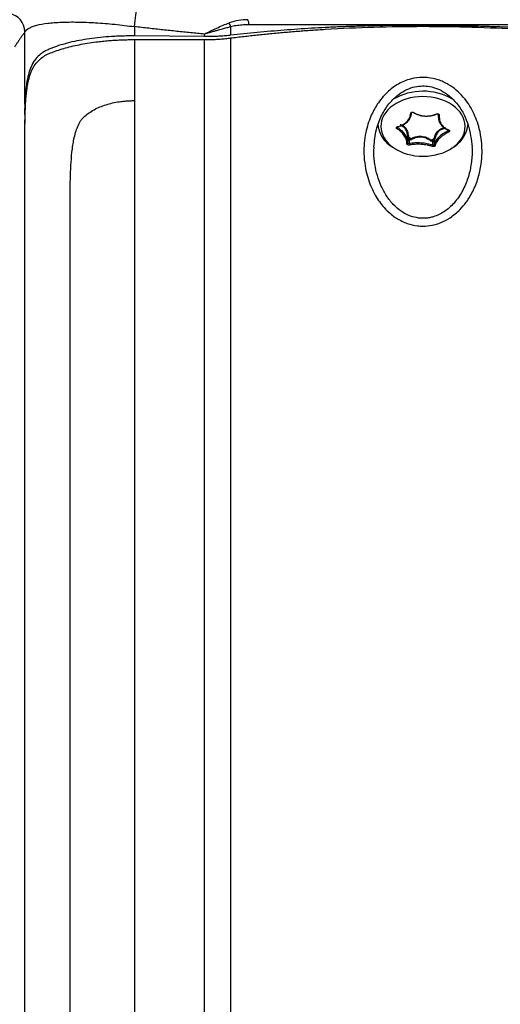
# Model space of a CAD drawing. Header units: millimetres. Extents: x 25 to 1092, y 25 to 838.
# Tile 5 of 50: x 189 to 242, y 260 to 369. Entities that reach past the tile are written whole.
import ezdxf

# ---------------------------------------------------------------- set-up
doc = ezdxf.new("R2010")
doc.units = ezdxf.units.MM
doc.header["$LTSCALE"] = 4
doc.layers.add('DIMENSIONS', color=140, linetype='Continuous', lineweight=25)
doc.styles.add('SLDTEXTSTYLE0', font='TXT', dxfattribs={"width": 0.7})
doc.dimstyles.new('SLDDIMSTYLE0', dxfattribs={"dimtxt": 8.632031, "dimasz": 13.208, "dimexe": 0, "dimexo": 0.0625, "dimgap": 2.158008, "dimtad": 0, "dimtih": 1, "dimtoh": 1, "dimrnd": 1e-09, "dimzin": 12, "dimdsep": 46, "dimtxsty": 'SLDTEXTSTYLE0', "dimsah": 1, "dimcen": 0.09, "dimadec": 0, "dimazin": 3, "dimtfac": 1, "dimtofl": 0, "dimtmove": 0, "dimatfit": 3, "dimfxl": 0, "dimfrac": 2, "dimtolj": 1, "dimtzin": 12, "dimarcsym": 0})

# ---------------------------------------------------------------- blocks, each defined once
blk = doc.blocks.new('_D')
at = {"layer": 'DIMENSIONS'}
for p, q in [((228.25, 452.15), (89, 452.15)), ((101.7, 452.15), (101.7, 348.58)), ((88.87, 332.93), (85.97, 332.93)), ((85.97, 332.93), (85.97, 319.21)), ((114.52, 332.93), (117.42, 332.93)), ((117.42, 332.93), (117.42, 319.21)), ((85.97, 319.21), (88.87, 319.21)), ((117.42, 319.21), (114.52, 319.21)), ((101.7, 204.29), (101.7, 317.28)), ((228.39, 204.29), (89, 204.29))]:
    blk.add_line(p, q, dxfattribs=at)
for points in [[(101.7, 452.15), (99.66, 438.95), (103.73, 438.95)], [(101.7, 204.29), (103.73, 217.5), (99.66, 217.5)]]:
    blk.add_solid(points, dxfattribs=at)
at = {"layer": 'DIMENSIONS', "char_height": 8.467, "attachment_point": 1, "style": 'SLDTEXTSTYLE0'}
for s, insert in [('247.9', (85.28, 345.77)), ('9.76', (88.87, 330.12))]:
    blk.add_mtext(s, dxfattribs=dict(at, insert=insert))

msp = doc.modelspace()

# ---------------------------------------------------------------- linework, layer by layer
for p, q in [((189.344, 359.852), (189.344, 367.852)), ((201.455, 368.415), (201.455, 367.387)), ((209.168, 367.314), (209.168, 367.597)), ((209.168, 367.314), (201.455, 367.387)), ((201.455, 366.987), (201.455, 360.245)), ((201.455, 366.987), (209.168, 366.987)), ((209.168, 240.131), (209.168, 366.987)), ((212.069, 367.163), (212.069, 239.646)), ((201.455, 360.245), (201.455, 240.46)), ((235.001, 358.712), (235.001, 358.542)), ((235.008, 358.7), (235.022, 358.494)), ((235.12, 358.636), (235.133, 358.437)), ((230.55, 357.386), (230.55, 357.253)), ((236.091, 356.886), (236.091, 357.046)), ((231.648, 355.56), (231.638, 355.683)), ((231.656, 355.684), (231.656, 356.07)), ((231.788, 355.858), (231.788, 355.49)), ((234.411, 355.316), (234.411, 355.685)), ((234.567, 355.735), (234.567, 355.366)), ((231.651, 355.545), (231.645, 355.541))]:
    msp.add_line(p, q)
at = {"flags": 128}
for points in [[(201.455, 368.415), (201.496, 368.758), (201.536, 369.091), (201.574, 369.405), (201.608, 369.691), (201.639, 369.942), (201.664, 370.15), (201.684, 370.31), (201.697, 370.417)], [(212.069, 368.411), (212.069, 368.292), (212.069, 368.174), (212.069, 368.055), (212.069, 367.936), (212.069, 367.817), (212.069, 367.699), (212.069, 367.58), (212.069, 367.461)], [(231.981, 358.844), (232.002, 358.842), (232.023, 358.843), (232.042, 358.846), (232.058, 358.852), (232.072, 358.86), (232.082, 358.87), (232.088, 358.881), (232.09, 358.893)], [(232.295, 358.945), (232.283, 358.933), (232.272, 358.924), (232.262, 358.918), (232.254, 358.916), (232.248, 358.917), (232.245, 358.923), (232.244, 358.931), (232.245, 358.943)], [(234.839, 358.777), (234.848, 358.763), (234.855, 358.752), (234.861, 358.746), (234.866, 358.743), (234.87, 358.744), (234.871, 358.749), (234.871, 358.757), (234.869, 358.77)], [(235.12, 358.636), (235.099, 358.637), (235.079, 358.64), (235.06, 358.646), (235.042, 358.654), (235.028, 358.664), (235.017, 358.675), (235.011, 358.687), (235.008, 358.7)], [(230.566, 357.373), (230.562, 357.359), (230.556, 357.348), (230.549, 357.341), (230.54, 357.339), (230.531, 357.34), (230.521, 357.346), (230.512, 357.356), (230.503, 357.37)], [(236.186, 356.993), (236.174, 356.981), (236.161, 356.973), (236.148, 356.968), (236.137, 356.968), (236.126, 356.972), (236.118, 356.98), (236.111, 356.992), (236.107, 357.006)], [(231.721, 356.207), (231.707, 356.204), (231.694, 356.201), (231.682, 356.197), (231.673, 356.192), (231.664, 356.187), (231.658, 356.181), (231.655, 356.176), (231.653, 356.17)]]:
    msp.add_lwpolyline(points, dxfattribs=at)
for centre, radius, start, end in [((187.215, 367.785), 2.13, 1.81506, 78.99611), ((210.566, 368.1), 1.535, 11.71086, 28.72426), ((213.141, 368.698), 0.95, 354.72135, 30.77537), ((233.329, 354.76), 6.525, 60.20627, 120.21555), ((231.526, 357.911), 3.203, 183.1963, 241.2539), ((230.291, 357.328), 0.27, 311.91498, 343.86563), ((236.504, 356.995), 0.427, 194.84649, 214.95903), ((234.906, 358.038), 3.436, 296.03365, 354.89796), ((231.743, 356.045), 0.089, 81.75858, 168.57324), ((231.748, 355.968), 0.117, 217.98174, 290.06885), ((233.085, 358.543), 2.705, 239.7131, 247.01012), ((232.809, 352.532), 3.479, 104.054, 107.07167), ((231.61, 355.894), 0.355, 2.16347, 25.16375), ((232.866, 356.453), 0.928, 205.58243, 212.55555), ((237.064, 353.835), 3.532, 144.04765, 145.8462), ((233.419, 358.913), 3.105, 284.64955, 291.30422), ((234.488, 355.741), 0.237, 141.82312, 176.39281), ((233.083, 352.918), 3.069, 64.3572, 67.63801), ((234.466, 355.801), 0.128, 244.88325, 266.59604), ((234.494, 355.848), 0.103, 10.8061, 88.45877), ((234.532, 355.914), 0.107, 33.75808, 81.54278), ((235.96, 355.51), 1.411, 165.30861, 170.81712), ((231.559, 355.572), 0.0905, 255.70292, 351.88778), ((231.998, 355.456), 0.213, 170.975, 211.96203), ((234.243, 355.296), 0.169, 314.62239, 6.83931), ((234.667, 355.377), 0.1, 185.98889, 274.97756)]:
    msp.add_arc(centre, radius, start, end)
for points, knots in [([(189.344, 367.852), (189.435, 368.003), (189.591, 368.138), (189.918, 368.318), (190.043, 368.375), (190.326, 368.48), (190.485, 368.529), (191.004, 368.663), (191.405, 368.735), (192.089, 368.819), (192.331, 368.843), (192.842, 368.882), (193.11, 368.897), (193.941, 368.931), (194.533, 368.936), (195.48, 368.919), (195.808, 368.91), (196.474, 368.882), (196.813, 368.865), (197.841, 368.802), (198.546, 368.745), (199.989, 368.601), (200.725, 368.515), (201.455, 368.415)], [0, 0, 0, 0, 0.125, 0.125, 0.1875, 0.1875, 0.25, 0.25, 0.375, 0.375, 0.4375, 0.4375, 0.5, 0.5, 0.625, 0.625, 0.6875, 0.6875, 0.75, 0.75, 0.875, 0.875, 1, 1, 1, 1]), ([(209.168, 367.597), (209.635, 367.825), (210.095, 368.05), (211.008, 368.472), (211.461, 368.67), (211.912, 368.837)], [0, 0, 0, 0, 0.5, 0.5, 1, 1, 1, 1]), ([(213.957, 369.184), (213.612, 369.173), (213.269, 369.145), (212.588, 369.039), (212.248, 368.962), (211.912, 368.837)], [0, 0, 0, 0, 0.5, 0.5, 1, 1, 1, 1]), ([(189.344, 367.852), (189.275, 367.756), (189.136, 367.563), (188.934, 367.277), (188.738, 366.994), (188.547, 366.714), (188.361, 366.438), (188.242, 366.258), (188.183, 366.168)], [0, 0, 0, 0, 0.1633917, 0.328099, 0.4941178, 0.6614438, 0.8300726, 1, 1, 1, 1]), ([(209.168, 367.597), (208.663, 367.645), (207.649, 367.742), (206.12, 367.897), (204.578, 368.06), (203.021, 368.232), (201.979, 368.354), (201.455, 368.415)], [0, 0, 0, 0, 0.1961169, 0.3941707, 0.5941661, 0.7961077, 1, 1, 1, 1]), ([(209.168, 367.597), (209.267, 367.628), (209.456, 367.685), (209.725, 367.766), (209.963, 367.838), (210.172, 367.9), (210.351, 367.953), (210.5, 367.997), (210.767, 368.075), (211.144, 368.18), (211.625, 368.307), (211.926, 368.378), (212.069, 368.411)], [0, 0, 0, 0, 0.10153797, 0.19312382, 0.27467183, 0.34612253, 0.40743704, 0.458592, 0.49957521, 0.68236057, 0.84919212, 1, 1, 1, 1]), ([(214.086, 368.611), (213.956, 368.61), (213.702, 368.608), (213.333, 368.591), (212.986, 368.564), (212.66, 368.525), (212.356, 368.476), (212.162, 368.433), (212.069, 368.411)], [0, 0, 0, 0, 0.1917382, 0.3731762, 0.544491, 0.7058918, 0.8576282, 1, 1, 1, 1]), ([(233.328, 368.537), (233.07, 368.539), (232.553, 368.543), (231.778, 368.545), (231.004, 368.544), (230.23, 368.54), (229.458, 368.532), (228.686, 368.521), (227.914, 368.507), (227.144, 368.489), (226.374, 368.468), (225.605, 368.444), (224.837, 368.417), (224.069, 368.386), (223.302, 368.352), (222.282, 368.302), (221.013, 368.232), (219.498, 368.136), (217.993, 368.026), (216.497, 367.905), (215.01, 367.77), (213.532, 367.624), (212.557, 367.515), (212.069, 367.461)], [0, 0, 0, 0, 0.0357614, 0.0714933, 0.1072011, 0.1428905, 0.1785671, 0.2142365, 0.2499044, 0.2855764, 0.3212581, 0.3569551, 0.3926731, 0.4284177, 0.4641944, 0.5000089, 0.5714722, 0.6428494, 0.7141849, 0.7855232, 0.8569088, 0.9283863, 1, 1, 1, 1]), ([(212.069, 367.163), (212.312, 367.193), (212.799, 367.253), (213.533, 367.339), (214.27, 367.423), (215.008, 367.503), (215.749, 367.579), (216.492, 367.653), (217.238, 367.723), (217.986, 367.791), (218.737, 367.855), (219.489, 367.915), (220.244, 367.973), (221.002, 368.027), (221.762, 368.079), (224.049, 368.222), (227.898, 368.397), (233.321, 368.479), (238.738, 368.398), (242.834, 368.212), (245.624, 368.031), (247.142, 367.919), (248.651, 367.794), (250.15, 367.656), (251.64, 367.505), (253.121, 367.342), (254.099, 367.223), (254.588, 367.163)], [0, 0, 0, 0, 0.017905, 0.0357895, 0.0536565, 0.0715086, 0.0893486, 0.1071792, 0.1250033, 0.1428236, 0.160643, 0.1784641, 0.1962898, 0.2141228, 0.2319659, 0.249822, 0.3749154, 0.499953, 0.6246025, 0.7493186, 0.7851395, 0.8209198, 0.8566822, 0.8924489, 0.9282425, 0.9640854, 1, 1, 1, 1]), ([(252.57, 368.611), (252.303, 368.611), (251.768, 368.611), (250.961, 368.611), (250.151, 368.611), (249.337, 368.611), (248.519, 368.611), (247.698, 368.611), (246.874, 368.611), (246.046, 368.611), (245.215, 368.611), (244.381, 368.611), (243.544, 368.611), (242.704, 368.611), (241.862, 368.611), (241.018, 368.611), (240.171, 368.611), (239.322, 368.611), (238.47, 368.611), (237.617, 368.611), (236.762, 368.611), (235.906, 368.611), (235.048, 368.611), (234.189, 368.611), (233.066, 368.611), (231.681, 368.611), (230.038, 368.611), (228.4, 368.611), (226.769, 368.611), (225.146, 368.611), (223.532, 368.611), (221.928, 368.611), (220.335, 368.611), (218.753, 368.611), (217.184, 368.611), (215.627, 368.611), (214.6, 368.611), (214.086, 368.611)], [0, 0, 0, 0, 0.0214424, 0.0429117, 0.064408, 0.0859314, 0.1074817, 0.1290591, 0.1506634, 0.1722947, 0.193953, 0.2156384, 0.2373507, 0.25909, 0.2808563, 0.3026497, 0.32447, 0.3463173, 0.3681916, 0.390093, 0.4120213, 0.4339766, 0.4559589, 0.4779683, 0.5000046, 0.5422171, 0.5843303, 0.6263441, 0.6682587, 0.7100739, 0.7517898, 0.7934065, 0.8349238, 0.8763418, 0.9176605, 0.9588799, 1, 1, 1, 1]), ([(233.328, 368.537), (233.587, 368.539), (234.103, 368.543), (234.878, 368.545), (235.652, 368.544), (236.426, 368.54), (237.2, 368.532), (237.973, 368.521), (238.745, 368.507), (239.516, 368.489), (240.286, 368.468), (241.056, 368.444), (241.824, 368.417), (242.591, 368.386), (243.356, 368.352), (244.381, 368.302), (245.661, 368.231), (247.189, 368.134), (248.702, 368.024), (250.199, 367.901), (251.679, 367.767), (253.143, 367.622), (254.107, 367.515), (254.588, 367.461)], [0, 0, 0, 0, 0.03572825, 0.07145167, 0.10717096, 0.14288683, 0.17859997, 0.21431106, 0.25002082, 0.28572991, 0.32143904, 0.35714889, 0.39286013, 0.42857344, 0.46428948, 0.50000892, 0.57234111, 0.64436308, 0.71608005, 0.7874972, 0.85861962, 0.92945227, 1, 1, 1, 1]), ([(201.455, 367.387), (201.333, 367.387), (201.089, 367.389), (200.724, 367.387), (200.36, 367.381), (199.997, 367.371), (199.635, 367.358), (199.273, 367.341), (198.615, 367.303), (197.673, 367.227), (196.477, 367.083), (195.336, 366.896), (194.266, 366.667), (193.279, 366.397), (192.536, 366.141), (191.989, 365.914), (191.597, 365.736), (191.244, 365.524), (190.826, 365.201), (190.385, 364.705), (189.989, 363.974), (189.704, 363.097), (189.556, 362.324), (189.476, 361.702), (189.433, 361.292), (189.397, 360.846), (189.366, 360.365), (189.352, 360.026), (189.344, 359.852)], [0, 0, 0, 0, 0.01793376, 0.03583537, 0.05372087, 0.07160638, 0.08950799, 0.10744178, 0.1254237, 0.18801675, 0.25046649, 0.31317075, 0.37558966, 0.43769652, 0.5001107, 0.53079376, 0.56290246, 0.59540166, 0.62518612, 0.68636176, 0.75018739, 0.80996725, 0.87509169, 0.89747304, 0.92113675, 0.94609899, 0.97237877, 1, 1, 1, 1]), ([(189.763, 362.583), (189.783, 362.658), (189.822, 362.807), (189.887, 363.021), (189.957, 363.224), (190.032, 363.418), (190.112, 363.602), (190.197, 363.776), (190.369, 364.092), (190.661, 364.507), (191.131, 364.957), (191.688, 365.313), (192.331, 365.582), (193.048, 365.84), (194.082, 366.152), (195.228, 366.417), (196.455, 366.628), (197.305, 366.744), (198.069, 366.827), (198.733, 366.885), (199.405, 366.931), (200.083, 366.963), (200.767, 366.983), (201.225, 366.985), (201.455, 366.987)], [0, 0, 0, 0, 0.0186255, 0.0369629, 0.0550205, 0.0728065, 0.0903296, 0.1075982, 0.1246214, 0.1879471, 0.2498333, 0.311161, 0.3739436, 0.4372116, 0.500186, 0.6251674, 0.6876322, 0.7500927, 0.7917402, 0.8335449, 0.8750276, 0.9165109, 0.9581252, 1, 1, 1, 1]), ([(212.069, 367.461), (211.975, 367.451), (211.787, 367.43), (211.502, 367.403), (211.216, 367.38), (210.928, 367.36), (210.638, 367.344), (210.347, 367.331), (210.055, 367.321), (209.761, 367.315), (209.465, 367.313), (209.267, 367.314), (209.168, 367.314)], [0, 0, 0, 0, 0.1010571, 0.20155298, 0.3016081, 0.40134455, 0.50088559, 0.60035524, 0.69987777, 0.79957729, 0.89957726, 1, 1, 1, 1]), ([(209.168, 366.987), (209.267, 366.987), (209.465, 366.988), (209.761, 366.993), (210.055, 367.002), (210.347, 367.014), (210.639, 367.03), (210.928, 367.049), (211.216, 367.072), (211.502, 367.099), (211.787, 367.129), (211.975, 367.151), (212.069, 367.163)], [0, 0, 0, 0, 0.1003625, 0.2003147, 0.2999793, 0.3994802, 0.4989418, 0.5984886, 0.698245, 0.7983345, 0.8988793, 1, 1, 1, 1]), ([(189.763, 248.542), (189.747, 248.599), (189.714, 248.717), (189.669, 248.889), (189.626, 249.06), (189.587, 249.229), (189.551, 249.396), (189.518, 249.559), (189.488, 249.719), (189.462, 249.873), (189.416, 250.158), (189.37, 250.534), (189.35, 250.766), (189.347, 250.867), (189.346, 250.905), (189.346, 250.946), (189.345, 251), (189.345, 251.07), (189.345, 251.158), (189.344, 251.265), (189.344, 251.394), (189.344, 251.619), (189.344, 251.96), (189.344, 252.445), (189.344, 252.991), (189.344, 253.69), (189.344, 254.581), (189.344, 255.707), (189.344, 256.97), (189.344, 258.134), (189.344, 259.433), (189.344, 261.201), (189.344, 264.25), (189.344, 268.977), (189.344, 275.905), (189.344, 285.049), (189.344, 295.456), (189.344, 305.502), (189.344, 314.023), (189.344, 320.683), (189.344, 325.766), (189.344, 329.916), (189.344, 333.83), (189.344, 337.756), (189.344, 340.968), (189.344, 343.652), (189.344, 346.003), (189.344, 348.949), (189.344, 351.515), (189.344, 353.447), (189.344, 354.498), (189.345, 355.401), (189.345, 356.156), (189.346, 356.764), (189.346, 357.226), (189.347, 357.541), (189.349, 358.02), (189.361, 358.685), (189.391, 359.54), (189.432, 360.254), (189.481, 360.847), (189.536, 361.339), (189.601, 361.79), (189.674, 362.205), (189.734, 362.459), (189.763, 362.583)], [0, 0, 0, 0, 0.00155848, 0.0031626, 0.00481283, 0.00650963, 0.00825339, 0.01004445, 0.01188313, 0.01376968, 0.01570431, 0.02298681, 0.03119457, 0.03202894, 0.03352523, 0.03568377, 0.03850746, 0.04199946, 0.04616323, 0.05100285, 0.05652303, 0.06272908, 0.07808111, 0.09347708, 0.10891408, 0.12438699, 0.14696852, 0.1697481, 0.19271534, 0.21586123, 0.22746938, 0.2529831, 0.29267245, 0.34685647, 0.41579961, 0.4994982, 0.58386384, 0.65412293, 0.71024499, 0.75247707, 0.78113812, 0.80499055, 0.82865869, 0.85213275, 0.87540134, 0.88573612, 0.89954869, 0.91677226, 0.93732136, 0.94426625, 0.95034154, 0.95555464, 0.95991202, 0.96341911, 0.96608054, 0.96790082, 0.968881, 0.97444417, 0.97960127, 0.98435305, 0.98778652, 0.99106618, 0.99419354, 0.99717065, 1, 1, 1, 1]), ([(232.739, 346.418), (232.342, 346.464), (231.545, 346.65), (230.535, 347.147), (229.698, 347.76), (228.848, 348.59), (228.063, 349.69), (227.335, 351.236), (226.922, 352.797), (226.745, 354.71), (226.908, 356.59), (227.474, 358.423), (228.276, 359.932), (229.289, 361.163), (230.557, 362.118), (231.918, 362.685), (233.069, 362.837), (234.091, 362.78), (235.054, 362.568), (236.096, 362.09), (237.029, 361.424), (238.009, 360.442), (238.934, 359.02), (239.548, 357.336), (239.802, 355.907), (239.881, 354.601), (239.797, 353.233), (239.462, 351.684), (238.975, 350.457), (238.514, 349.631), (238.263, 349.25), (237.928, 348.783), (237.358, 348.105), (236.414, 347.319), (235.357, 346.758), (234.34, 346.45), (233.466, 346.364), (232.935, 346.395), (232.739, 346.418)], [0, 0, 0, 0, 0.0257405, 0.0522103, 0.0720299, 0.0924793, 0.1287215, 0.158676, 0.2027032, 0.2325042, 0.2829554, 0.3238981, 0.3561016, 0.3931447, 0.4261573, 0.4577034, 0.4872157, 0.5000169, 0.5235128, 0.5503097, 0.5733803, 0.59719, 0.6397121, 0.6821046, 0.7125701, 0.733506, 0.7668945, 0.8010779, 0.83574, 0.8519449, 0.8622003, 0.8652042, 0.8890917, 0.9192223, 0.9438686, 0.9657596, 0.9873308, 1, 1, 1, 1]), ([(227.907, 355.118), (227.97, 355.767), (228.088, 356.982), (228.697, 358.596), (229.479, 359.853), (230.363, 360.766), (231.274, 361.379), (232.178, 361.739), (233.049, 361.885), (233.894, 361.856), (234.747, 361.653), (235.974, 361.078), (237.362, 359.748), (238.468, 357.582), (238.655, 355.945), (238.75, 355.117)], [0, 0, 0, 0, 0.1026455, 0.1922292, 0.2701144, 0.335377, 0.3912167, 0.4417942, 0.4871374, 0.5290221, 0.5736913, 0.623889, 0.7406546, 0.8687334, 1, 1, 1, 1]), ([(194.344, 279.633), (194.344, 279.9), (194.344, 280.436), (194.344, 281.25), (194.344, 282.073), (194.344, 282.906), (194.344, 283.748), (194.344, 284.6), (194.344, 285.462), (194.344, 286.333), (194.344, 287.213), (194.344, 288.103), (194.344, 289.002), (194.344, 289.91), (194.344, 290.828), (194.344, 291.754), (194.344, 292.69), (194.344, 293.635), (194.344, 294.588), (194.344, 295.551), (194.344, 296.522), (194.344, 297.501), (194.344, 298.49), (194.344, 299.487), (194.344, 300.492), (194.344, 301.505), (194.344, 302.527), (194.344, 303.557), (194.344, 304.594), (194.344, 305.64), (194.344, 306.693), (194.344, 307.754), (194.344, 308.822), (194.344, 309.897), (194.344, 310.98), (194.344, 312.07), (194.344, 313.167), (194.344, 314.27), (194.344, 315.38), (194.344, 316.497), (194.344, 317.62), (194.344, 320.114), (194.344, 324.072), (194.344, 329.607), (194.344, 335.378), (194.344, 340.776), (194.344, 344.74), (194.344, 347.106), (194.344, 348.323), (194.343, 349.306), (194.344, 350.371), (194.354, 351.609), (194.408, 353.082), (194.508, 354.321), (194.63, 355.287), (194.756, 356.019), (194.925, 356.707), (195.124, 357.282), (195.318, 357.704), (195.467, 357.963), (195.6, 358.15), (195.712, 358.281), (195.835, 358.404), (196.09, 358.64), (196.513, 358.969), (197.124, 359.329), (197.786, 359.627), (198.475, 359.859), (199.199, 360.036), (199.857, 360.144), (200.442, 360.206), (200.946, 360.239), (201.285, 360.243), (201.455, 360.245)], [0, 0, 0, 0, 0.0118551, 0.0237489, 0.0356811, 0.0476512, 0.0596586, 0.0717029, 0.0837835, 0.0959, 0.1080517, 0.1202382, 0.1324589, 0.1447132, 0.1570006, 0.1693205, 0.1816723, 0.1940555, 0.2064694, 0.2189134, 0.2313869, 0.2438893, 0.25642, 0.2689783, 0.2815635, 0.2941751, 0.3068124, 0.3194746, 0.3321612, 0.3448714, 0.3576045, 0.37036, 0.383137, 0.3959348, 0.4087528, 0.4215903, 0.4344464, 0.4473206, 0.460212, 0.47312, 0.4860437, 0.4989825, 0.5588498, 0.6204761, 0.6837335, 0.7484833, 0.7954799, 0.8110497, 0.8241312, 0.8342988, 0.8423555, 0.85802, 0.8736772, 0.8892943, 0.8976874, 0.9048799, 0.9131572, 0.9206114, 0.9247301, 0.9284653, 0.9305312, 0.9324455, 0.9342793, 0.9364449, 0.9442504, 0.9523994, 0.9601868, 0.9682066, 0.9760509, 0.9841201, 0.9893588, 0.9946479, 1, 1, 1, 1]), ([(232.894, 354.117), (231.664, 354.199), (230.53, 354.622), (228.953, 355.968), (228.575, 356.834), (228.806, 358.574), (229.405, 359.375), (231.307, 360.49), (232.533, 360.758), (234.993, 360.595), (236.127, 360.171), (237.703, 358.826), (238.081, 357.959), (237.851, 356.22), (237.252, 355.418), (235.349, 354.303), (234.124, 354.036), (232.894, 354.117)], [0, 0, 0, 0, 0.125, 0.125, 0.25, 0.25, 0.375, 0.375, 0.5, 0.5, 0.625, 0.625, 0.75, 0.75, 0.875, 0.875, 1, 1, 1, 1]), ([(189.323, 358.885), (189.323, 358.926), (189.322, 359.008), (189.322, 359.131), (189.324, 359.252), (189.326, 359.331), (189.327, 359.37)], [0, 0, 0, 0, 0.2508624, 0.4999455, 0.7490562, 1, 1, 1, 1]), ([(230.566, 357.373), (230.772, 357.418), (230.963, 357.487), (231.313, 357.67), (231.471, 357.784), (231.736, 358.048), (231.847, 358.201), (232.01, 358.529), (232.064, 358.706), (232.09, 358.893)], [0, 0, 0, 0, 0.25, 0.25, 0.5, 0.5, 0.75, 0.75, 1, 1, 1, 1]), ([(231.981, 358.844), (231.983, 358.853), (231.987, 358.871), (232, 358.897), (232.029, 358.936), (232.094, 358.978), (232.182, 358.984), (232.25, 358.969), (232.28, 358.953), (232.295, 358.945)], [0, 0, 0, 0, 0.0836489, 0.1668105, 0.2520103, 0.5002953, 0.7484188, 0.8749896, 1, 1, 1, 1]), ([(232.09, 358.893), (232.094, 358.925), (232.116, 358.952), (232.179, 358.972), (232.217, 358.965), (232.245, 358.943)], [0, 0, 0, 0, 0.5, 0.5, 1, 1, 1, 1]), ([(232.245, 358.943), (232.435, 358.827), (232.638, 358.735), (233.069, 358.598), (233.297, 358.556), (233.753, 358.525), (233.987, 358.537), (234.438, 358.615), (234.658, 358.679), (234.869, 358.77)], [0, 0, 0, 0, 0.25, 0.25, 0.5, 0.5, 0.75, 0.75, 1, 1, 1, 1]), ([(232.295, 358.945), (232.341, 358.918), (232.433, 358.863), (232.579, 358.791), (232.729, 358.727), (232.935, 358.655), (233.203, 358.587), (233.535, 358.545), (233.87, 358.543), (234.167, 358.576), (234.421, 358.631), (234.634, 358.694), (234.771, 358.749), (234.839, 358.777)], [0, 0, 0, 0, 0.0627149, 0.1250642, 0.1873033, 0.2496896, 0.3747939, 0.4996987, 0.6247579, 0.7498351, 0.833238, 0.9164211, 1, 1, 1, 1]), ([(189.326, 358.707), (189.326, 358.643), (189.328, 358.516), (189.329, 358.328), (189.329, 358.203), (189.329, 358.141)], [0, 0, 0, 0, 0.3376934, 0.6711042, 1, 1, 1, 1]), ([(189.344, 250.87), (189.342, 250.893), (189.339, 250.939), (189.335, 251), (189.332, 251.056), (189.33, 251.114), (189.328, 251.174), (189.328, 251.256), (189.329, 251.382), (189.329, 251.658), (189.329, 252.03), (189.329, 252.652), (189.329, 253.45), (189.328, 254.791), (189.328, 256.598), (189.327, 259.005), (189.327, 262.235), (189.329, 266.494), (189.33, 272.029), (189.329, 278.283), (189.327, 285.226), (189.328, 292.775), (189.329, 300.903), (189.329, 309.526), (189.328, 317.61), (189.329, 324.583), (189.329, 330.993), (189.328, 337.85), (189.327, 344.67), (189.327, 349.708), (189.327, 352.926), (189.328, 355.023), (189.328, 356.769), (189.329, 357.753), (189.329, 358.141)], [0, 0, 0, 0, 0.0018126, 0.0036998, 0.0056632, 0.007704, 0.0105279, 0.014141, 0.0209071, 0.0303252, 0.0526743, 0.0655282, 0.0948297, 0.1237766, 0.1657637, 0.2080712, 0.2504747, 0.3131423, 0.3754049, 0.4378793, 0.4999985, 0.5625966, 0.6249375, 0.6873676, 0.749469, 0.7915342, 0.826328, 0.8744761, 0.9225357, 0.9542644, 0.9679237, 0.9819452, 0.9928788, 1, 1, 1, 1]), ([(230.503, 357.37), (230.552, 357.381), (230.651, 357.404), (230.792, 357.45), (230.929, 357.503), (231.103, 357.586), (231.304, 357.71), (231.515, 357.889), (231.692, 358.096), (231.816, 358.301), (231.898, 358.493), (231.951, 358.664), (231.971, 358.784), (231.981, 358.844)], [0, 0, 0, 0, 0.0627265, 0.1250813, 0.1873176, 0.2496898, 0.3747977, 0.4996989, 0.6246684, 0.7498352, 0.8330672, 0.9162555, 1, 1, 1, 1]), ([(234.839, 358.777), (234.85, 358.781), (234.871, 358.789), (234.905, 358.796), (234.962, 358.799), (235.042, 358.782), (235.098, 358.729), (235.12, 358.678), (235.12, 358.65), (235.12, 358.636)], [0, 0, 0, 0, 0.0838375, 0.1670323, 0.2521088, 0.5003468, 0.7486947, 0.8751774, 1, 1, 1, 1]), ([(234.869, 358.77), (234.9, 358.787), (234.938, 358.79), (234.995, 358.761), (235.011, 358.732), (235.008, 358.7)], [0, 0, 0, 0, 0.5, 0.5, 1, 1, 1, 1]), ([(235.022, 358.494), (235.024, 358.379), (235.028, 358.083), (235.229, 357.663), (235.583, 357.258), (235.931, 357.091), (236.107, 357.006)], [0, 0, 0, 0, 0.17433624, 0.44712169, 0.72026315, 1, 1, 1, 1]), ([(235.133, 358.437), (235.135, 358.327), (235.138, 358.038), (235.334, 357.627), (235.68, 357.233), (236.017, 357.073), (236.186, 356.993)], [0, 0, 0, 0, 0.1715794, 0.4476444, 0.7238493, 1, 1, 1, 1]), ([(230.471, 357.127), (230.462, 357.133), (230.444, 357.146), (230.423, 357.169), (230.396, 357.208), (230.38, 357.27), (230.413, 357.326), (230.458, 357.357), (230.488, 357.365), (230.503, 357.37)], [0, 0, 0, 0, 0.08348313, 0.16662112, 0.25194127, 0.50026911, 0.74829809, 0.8749909, 1, 1, 1, 1]), ([(231.537, 355.485), (231.54, 355.517), (231.546, 355.582), (231.542, 355.682), (231.529, 355.783), (231.497, 355.924), (231.431, 356.105), (231.31, 356.323), (231.15, 356.539), (230.977, 356.723), (230.805, 356.878), (230.645, 357.007), (230.529, 357.087), (230.471, 357.127)], [0, 0, 0, 0, 0.0617891, 0.1232042, 0.1844792, 0.2458498, 0.3728136, 0.4996965, 0.6246116, 0.7498339, 0.833048, 0.9162386, 1, 1, 1, 1]), ([(230.55, 357.253), (230.522, 357.275), (230.506, 357.305), (230.513, 357.354), (230.535, 357.371), (230.566, 357.373)], [0, 0, 0, 0, 0.5, 0.5, 1, 1, 1, 1]), ([(231.638, 355.683), (231.636, 355.784), (231.633, 356.024), (231.428, 356.43), (231.073, 356.869), (230.725, 357.124), (230.55, 357.253)], [0, 0, 0, 0, 0.1942152, 0.460433, 0.7269982, 1, 1, 1, 1]), ([(231.653, 356.17), (231.651, 356.216), (231.646, 356.307), (231.63, 356.435), (231.609, 356.555), (231.573, 356.711), (231.512, 356.893), (231.41, 357.086), (231.284, 357.243), (231.139, 357.36), (230.975, 357.447), (230.855, 357.48), (230.792, 357.498)], [0, 0, 0, 0, 0.06797645, 0.13239666, 0.19334865, 0.25093633, 0.37908809, 0.50079988, 0.62225547, 0.75038963, 0.86826706, 1, 1, 1, 1]), ([(230.81, 357.611), (230.843, 357.602), (230.908, 357.584), (231, 357.547), (231.085, 357.505), (231.195, 357.437), (231.324, 357.33), (231.456, 357.161), (231.566, 356.958), (231.644, 356.726), (231.7, 356.474), (231.714, 356.298), (231.721, 356.207)], [0, 0, 0, 0, 0.0653167, 0.128201, 0.1891482, 0.2487428, 0.3757466, 0.4999579, 0.6242703, 0.7514345, 0.871872, 1, 1, 1, 1]), ([(234.547, 356.02), (234.559, 356.065), (234.582, 356.155), (234.624, 356.282), (234.671, 356.402), (234.744, 356.558), (234.851, 356.74), (235.009, 356.926), (235.186, 357.075), (235.381, 357.178), (235.59, 357.25), (235.736, 357.27), (235.812, 357.28)], [0, 0, 0, 0, 0.0653167, 0.128201, 0.1891482, 0.2487428, 0.3757466, 0.4999579, 0.6242703, 0.7514345, 0.871872, 1, 1, 1, 1]), ([(236.091, 356.886), (235.885, 356.79), (235.694, 356.683), (235.344, 356.448), (235.186, 356.319), (234.921, 356.055), (234.81, 355.916), (234.647, 355.64), (234.593, 355.502), (234.567, 355.366)], [0, 0, 0, 0, 0.25, 0.25, 0.5, 0.5, 0.75, 0.75, 1, 1, 1, 1]), ([(235.816, 357.165), (235.778, 357.161), (235.703, 357.154), (235.597, 357.134), (235.499, 357.108), (235.37, 357.062), (235.217, 356.981), (235.048, 356.844), (234.902, 356.667), (234.783, 356.461), (234.686, 356.227), (234.643, 356.061), (234.621, 355.974)], [0, 0, 0, 0, 0.0679765, 0.1323967, 0.1933486, 0.2509363, 0.3790881, 0.5007999, 0.6222555, 0.7503896, 0.8682671, 1, 1, 1, 1]), ([(236.154, 356.751), (236.105, 356.727), (236.006, 356.679), (235.865, 356.603), (235.728, 356.522), (235.554, 356.41), (235.352, 356.261), (235.141, 356.072), (234.965, 355.875), (234.841, 355.696), (234.759, 355.54), (234.706, 355.407), (234.685, 355.32), (234.675, 355.277)], [0, 0, 0, 0, 0.0626729, 0.125011, 0.1872656, 0.24969, 0.374765, 0.4996991, 0.6246573, 0.7498353, 0.8330596, 0.9162558, 1, 1, 1, 1]), ([(236.107, 357.006), (236.135, 357), (236.15, 356.98), (236.144, 356.931), (236.122, 356.904), (236.091, 356.886)], [0, 0, 0, 0, 0.5, 0.5, 1, 1, 1, 1]), ([(236.186, 356.993), (236.195, 356.989), (236.213, 356.982), (236.234, 356.966), (236.261, 356.935), (236.276, 356.879), (236.244, 356.817), (236.198, 356.774), (236.169, 356.759), (236.154, 356.751)], [0, 0, 0, 0, 0.0838717, 0.1669225, 0.2516749, 0.500372, 0.7493146, 0.8753337, 1, 1, 1, 1]), ([(231.648, 355.928), (231.649, 355.931), (231.649, 355.935), (231.651, 355.945), (231.657, 355.96), (231.674, 355.977), (231.706, 355.992), (231.733, 355.993), (231.748, 355.994)], [0, 0, 0, 0, 0.0627801, 0.1255625, 0.2510894, 0.5008377, 0.7023052, 1, 1, 1, 1]), ([(231.656, 356.062), (231.656, 356.078), (231.656, 356.111), (231.654, 356.15), (231.653, 356.17)], [0, 0, 0, 0, 0.49854, 1, 1, 1, 1]), ([(231.748, 355.994), (231.758, 355.979), (231.769, 355.954), (231.784, 355.901), (231.788, 355.875), (231.788, 355.858)], [0, 0, 0, 0, 0.5, 0.5, 1, 1, 1, 1]), ([(232.084, 355.954), (232.064, 355.944), (232.026, 355.925), (231.985, 355.913), (231.965, 355.907)], [0, 0, 0, 0, 0.50146, 1, 1, 1, 1]), ([(232.029, 356.053), (232.074, 356.075), (232.162, 356.119), (232.295, 356.175), (232.428, 356.221), (232.609, 356.273), (232.845, 356.314), (233.104, 356.318), (233.343, 356.289), (233.563, 356.236), (233.786, 356.151), (234.003, 356.042), (234.136, 355.954), (234.204, 355.909)], [0, 0, 0, 0, 0.0652575, 0.1280863, 0.1889803, 0.2485223, 0.3740527, 0.5000035, 0.583966, 0.6868024, 0.7925301, 0.8935477, 1, 1, 1, 1]), ([(234.141, 355.818), (234.1, 355.846), (234.021, 355.902), (233.899, 355.975), (233.78, 356.037), (233.616, 356.111), (233.401, 356.181), (233.131, 356.222), (232.858, 356.217), (232.593, 356.167), (232.332, 356.079), (232.169, 355.997), (232.084, 355.954)], [0, 0, 0, 0, 0.0679111, 0.132272, 0.1931704, 0.2507098, 0.3788296, 0.5005001, 0.6222286, 0.7506637, 0.8684179, 1, 1, 1, 1]), ([(234.251, 355.756), (234.232, 355.764), (234.194, 355.781), (234.159, 355.806), (234.141, 355.818)], [0, 0, 0, 0, 0.49854, 1, 1, 1, 1]), ([(234.411, 355.685), (234.412, 355.69), (234.412, 355.702), (234.417, 355.725), (234.427, 355.752), (234.443, 355.785), (234.458, 355.803), (234.467, 355.814)], [0, 0, 0, 0, 0.144917, 0.3054882, 0.5010519, 0.7001476, 1, 1, 1, 1]), ([(234.567, 355.735), (234.564, 355.717), (234.551, 355.7), (234.51, 355.677), (234.484, 355.671), (234.458, 355.673)], [0, 0, 0, 0, 0.5, 0.5, 1, 1, 1, 1]), ([(234.467, 355.814), (234.491, 355.812), (234.518, 355.803), (234.557, 355.772), (234.567, 355.752), (234.567, 355.735)], [0, 0, 0, 0, 0.5, 0.5, 1, 1, 1, 1]), ([(234.621, 355.974), (234.616, 355.954), (234.607, 355.915), (234.599, 355.884), (234.595, 355.868)], [0, 0, 0, 0, 0.50146, 1, 1, 1, 1]), ([(232.837, 347.279), (232.541, 347.336), (231.956, 347.45), (231.419, 347.719), (231.167, 347.871), (231.166, 347.871), (231.164, 347.873), (231.156, 347.877), (231.072, 347.928), (230.671, 348.188), (230.005, 348.768), (229.266, 349.717), (228.682, 350.803), (228.257, 351.971), (227.992, 353.218), (227.878, 354.274), (227.916, 354.917), (227.927, 355.116)], [0, 0, 0, 0, 0.0893032, 0.1766151, 0.1766408, 0.1766921, 0.1767946, 0.1776156, 0.1792596, 0.2059345, 0.3199587, 0.4397875, 0.5620353, 0.6855946, 0.8083309, 0.9409334, 1, 1, 1, 1]), ([(231.818, 355.344), (231.807, 355.342), (231.786, 355.339), (231.751, 355.339), (231.694, 355.344), (231.615, 355.367), (231.559, 355.413), (231.537, 355.454), (231.537, 355.474), (231.537, 355.485)], [0, 0, 0, 0, 0.08384015, 0.16697485, 0.25192146, 0.5003205, 0.74667439, 0.87400997, 1, 1, 1, 1]), ([(231.788, 355.49), (231.756, 355.488), (231.719, 355.496), (231.662, 355.524), (231.646, 355.543), (231.648, 355.56)], [0, 0, 0, 0, 0.5, 0.5, 1, 1, 1, 1]), ([(234.411, 355.316), (234.222, 355.381), (234.019, 355.435), (233.588, 355.519), (233.36, 355.548), (232.904, 355.579), (232.67, 355.58), (232.218, 355.555), (231.999, 355.529), (231.788, 355.49)], [0, 0, 0, 0, 0.25, 0.25, 0.5, 0.5, 0.75, 0.75, 1, 1, 1, 1]), ([(234.362, 355.175), (234.316, 355.19), (234.224, 355.221), (234.078, 355.261), (233.928, 355.298), (233.722, 355.341), (233.454, 355.384), (233.122, 355.416), (232.787, 355.428), (232.49, 355.421), (232.235, 355.402), (232.021, 355.378), (231.885, 355.355), (231.818, 355.344)], [0, 0, 0, 0, 0.06265858, 0.12498781, 0.18724425, 0.24968696, 0.37469486, 0.49969337, 0.62439881, 0.74985225, 0.83375956, 0.91693018, 1, 1, 1, 1]), ([(238.741, 355.116), (238.749, 354.928), (238.765, 354.511), (238.724, 353.834), (238.637, 353.122), (238.441, 352.145), (238.05, 350.929), (237.425, 349.766), (236.779, 348.939), (236.258, 348.419), (235.527, 347.851), (234.773, 347.483), (234.051, 347.308), (233.653, 347.256), (233.247, 347.241), (232.985, 347.265), (232.837, 347.279)], [0, 0, 0, 0, 0.05102, 0.1130898, 0.1837945, 0.2452364, 0.3831418, 0.5287509, 0.600235, 0.6670515, 0.7276333, 0.8508791, 0.890155, 0.9287775, 0.959525, 1, 1, 1, 1]), ([(234.675, 355.277), (234.673, 355.27), (234.67, 355.257), (234.657, 355.237), (234.627, 355.207), (234.563, 355.172), (234.475, 355.158), (234.407, 355.163), (234.377, 355.171), (234.362, 355.175)], [0, 0, 0, 0, 0.08381, 0.1669221, 0.2518639, 0.5002056, 0.7486803, 0.8745086, 1, 1, 1, 1]), ([(234.567, 355.366), (234.563, 355.35), (234.541, 355.333), (234.478, 355.313), (234.44, 355.31), (234.411, 355.316)], [0, 0, 0, 0, 0.5, 0.5, 1, 1, 1, 1]), ([(201.455, 240.46), (201.354, 240.46), (201.153, 240.462), (200.853, 240.473), (200.555, 240.491), (200.261, 240.517), (199.818, 240.565), (199.237, 240.655), (198.525, 240.81), (197.844, 241.004), (197.191, 241.235), (196.587, 241.492), (196.116, 241.728), (195.781, 241.916), (195.581, 242.039), (195.441, 242.132), (195.325, 242.214), (195.157, 242.341), (194.961, 242.508), (194.782, 242.689), (194.648, 242.855), (194.519, 243.052), (194.414, 243.279), (194.366, 243.48), (194.349, 243.637), (194.343, 243.757), (194.345, 243.955), (194.344, 244.278), (194.344, 244.79), (194.344, 245.543), (194.344, 246.632), (194.344, 248.184), (194.344, 250.254), (194.344, 252.239), (194.344, 253.852), (194.344, 254.833), (194.344, 255.85), (194.344, 256.903), (194.344, 257.992), (194.344, 259.116), (194.344, 260.274), (194.344, 261.466), (194.344, 262.69), (194.344, 263.947), (194.344, 265.234), (194.344, 266.552), (194.344, 267.9), (194.344, 269.275), (194.344, 270.679), (194.344, 272.109), (194.344, 273.565), (194.344, 275.046), (194.344, 276.55), (194.344, 278.076), (194.344, 279.115), (194.344, 279.633)], [0, 0, 0, 0, 0.0031702, 0.0063172, 0.0094434, 0.0125515, 0.0156441, 0.0235344, 0.0312148, 0.0391305, 0.0468157, 0.054756, 0.0623817, 0.066725, 0.0701716, 0.0726061, 0.0752238, 0.0780376, 0.0854606, 0.0937673, 0.1010248, 0.109488, 0.1252186, 0.1409264, 0.1483424, 0.1566347, 0.165169, 0.1880568, 0.2164658, 0.2508436, 0.3002221, 0.3581536, 0.4248592, 0.5005471, 0.5247061, 0.5488546, 0.5729884, 0.597103, 0.6211941, 0.6452572, 0.6692881, 0.6932824, 0.7172358, 0.7411442, 0.7650033, 0.7888089, 0.8125571, 0.8362437, 0.8598647, 0.8834163, 0.9068946, 0.9302958, 0.9536162, 0.9768521, 1, 1, 1, 1])]:
    msp.add_open_spline(points, degree=3, knots=knots)
for points in [[(189.326, 358.707), (189.325, 358.766), (189.324, 358.826), (189.323, 358.885)], [(189.344, 359.852), (189.339, 359.693), (189.333, 359.533), (189.327, 359.37)], [(231.721, 356.207), (231.733, 356.18), (231.744, 356.155), (231.756, 356.133)], [(231.756, 356.133), (231.755, 356.11), (231.754, 356.063), (231.75, 356.017), (231.748, 355.994)], [(231.748, 355.994), (231.778, 356.003), (231.839, 356.021), (231.9, 356.037), (231.931, 356.045)], [(231.756, 356.133), (231.812, 356.102), (231.871, 356.072), (231.931, 356.045)], [(231.931, 356.045), (231.964, 356.044), (231.997, 356.048), (232.029, 356.053)], [(234.204, 355.909), (234.236, 355.899), (234.268, 355.892), (234.301, 355.888)], [(234.301, 355.888), (234.368, 355.907), (234.433, 355.928), (234.497, 355.951)], [(234.301, 355.888), (234.329, 355.876), (234.386, 355.852), (234.44, 355.827), (234.467, 355.814)], [(234.467, 355.814), (234.471, 355.837), (234.479, 355.883), (234.491, 355.929), (234.497, 355.951)], [(234.497, 355.951), (234.514, 355.971), (234.53, 355.995), (234.547, 356.02)]]:
    msp.add_open_spline(points, degree=3)

# ---------------------------------------------------------------- dimensions: what is measured, and where the dimension line sits
at = {"layer": 'DIMENSIONS'}
dim = msp.add_linear_dim(base=(101.695, 204.29), p1=(233.328, 452.154), p2=(233.472, 204.29), angle=90, dimstyle='SLDDIMSTYLE0', dxfattribs=at)
dim.commit()
dim.dimension.update_dxf_attribs({"geometry": '_D', "text_midpoint": (101.695, 332.927), "dimtype": 160})

doc.saveas('drawing.dxf')
